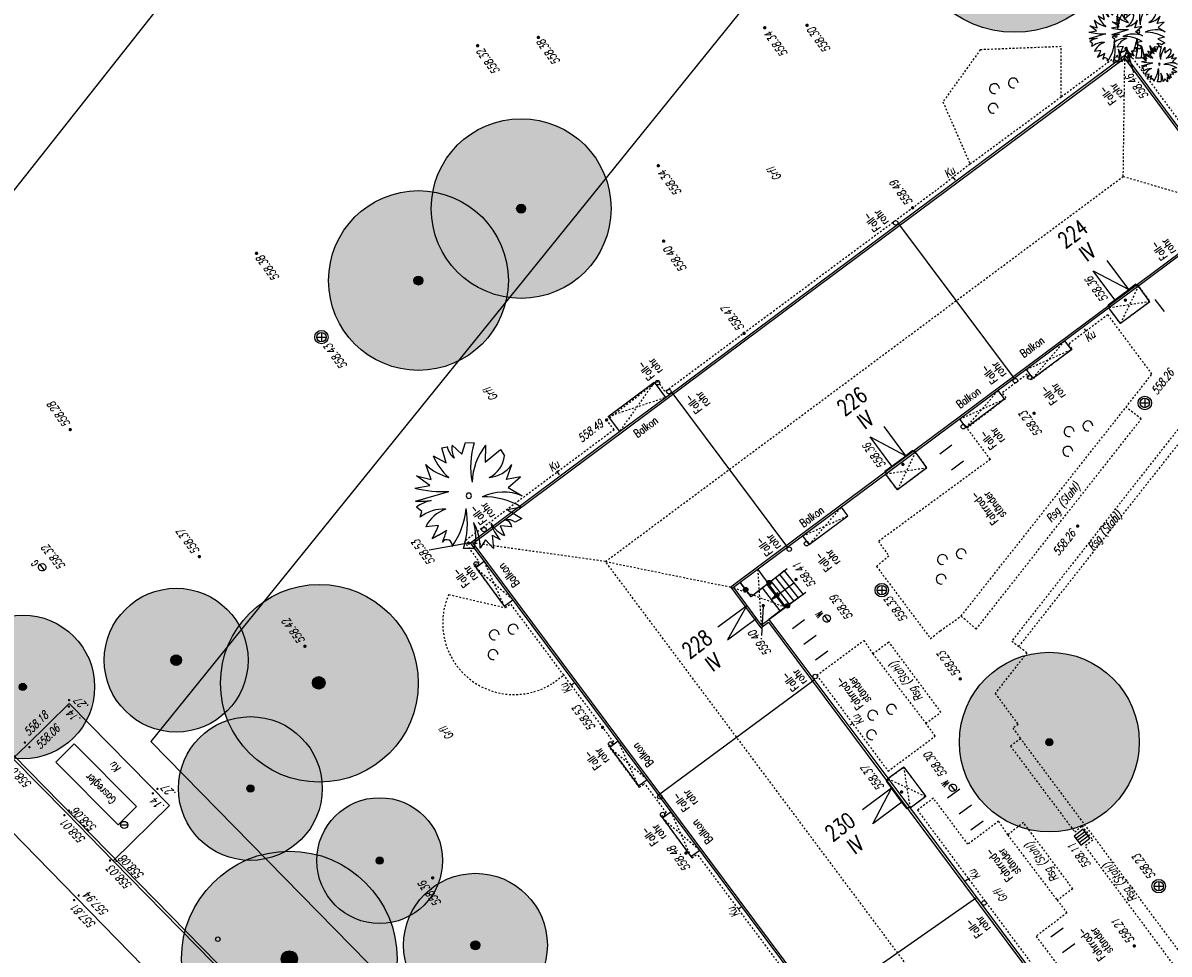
# Model space of a CAD drawing. Header units: metres. Extents: x 2 to 485, y 6 to 594.
# Tile 12 of 176: x 62 to 125, y 138 to 190. Entities that reach past the tile are written whole.
import ezdxf
from ezdxf.enums import TextEntityAlignment as Align

# ---------------------------------------------------------------- set-up
doc = ezdxf.new("R2010")
doc.units = ezdxf.units.M
doc.header["$LTSCALE"] = 0.0125
for name, pattern in [('260241_A_bea$0$GESTRICHELT', [0.4, 0.2, -0.2]), ('260241_A_bea$0$GESTRICHELTX2', [0.7, 0.5, -0.2]), ('260241_A_bea$0$PUNKTIERT', [0.2, 0, -0.2])]:
    doc.linetypes.add(name, pattern=pattern)
for name, color, linetype in [('260241_A_bea$0$B07_FLSTGR', 9, 'Continuous'), ('260241_A_bea$0$B10_GEBAEUDE', 1, 'Continuous'), ('260241_A_bea$0$B13_GEB_ZUBEHOER', 12, 'Continuous'), ('260241_A_bea$0$B14_GEB_ZUB_GESTR', 12, 'Continuous'), ('260241_A_bea$0$B15_GEB_TXT', 12, 'Continuous'), ('260241_A_bea$0$B21_BORDSTEIN', 5, 'Continuous'), ('260241_A_bea$0$B23_EINFASS', 5, 'Continuous'), ('260241_A_bea$0$B25_EINFASS_GEPKT', 7, '260241_A_bea$0$PUNKTIERT'), ('260241_A_bea$0$B28_VEINFASS_TXT', 5, 'Continuous'), ('260241_A_bea$0$B30_BEWSYM', 3, 'Continuous'), ('260241_A_bea$0$B32_BEWLIN_GESTR', 3, 'Continuous'), ('260241_A_bea$0$B34_ZUBEHOER_1', 6, 'Continuous'), ('260241_A_bea$0$B36_ZUBEHOER_3', 252, 'Continuous'), ('260241_A_bea$0$B53_HAUPTHOEHEN', 4, 'Continuous'), ('260241_A_bea$0$B54_HOEHEN', 253, 'Continuous')]:
    doc.layers.add(name, color=color, linetype=linetype)
doc.layers.add('260241_A_bea$0$B62_PLOTBOX', color=9, linetype='Continuous', plot=False)
doc.layers.add('260241_A_bea$0$f_fill_baum', color=86, linetype='Continuous', lineweight=18)
doc.styles.add('260241_A_bea$0$ROMANS', font='ROMANS')
doc.styles.add('260241_A_bea$0$SIMPLEX8', font='SIMPLEX8')

# ---------------------------------------------------------------- blocks, each defined once
blk = doc.blocks.new('260241_A_bea$0$HOEHENPKT_ZENTR')
at = {"const_width": 0.75}
blk.add_lwpolyline([(-0.375, 0, 1), (0.375, 0, 1)], format="xyb", close=True, dxfattribs=at)
blk = doc.blocks.new('260241_A_bea$0$PAPIERK_RUND')
blk.add_circle((0, 0), 0.5)
blk = doc.blocks.new('260241_A_bea$0$BUSCH_EINZELN')
for p, q in [((-0.25, 0.445), (-0.2, 0.455)), ((-0.21, 0.305), (-0.25, 0.445)), ((-0.155, 0.47), (-0.065, 0.385)), ((-0.065, 0.385), (-0.03, 0.495)), ((-0.03, 0.495), (0.05, 0.49)), ((0.155, 0.47), (0.15, 0.31)), ((0.15, 0.31), (0.295, 0.43)), ((0.295, 0.43), (0.33, 0.37)), ((-0.33, 0.37), (-0.21, 0.305)), ((-0.35, 0.15), (-0.4, 0.29)), ((0.35, 0.15), (0.4, 0.29)), ((-0.36, 0.095), (-0.485, 0.185)), ((-0.485, 0.185), (-0.35, 0.15)), ((0.48, 0.175), (0.35, 0.15)), ((0.365, 0.075), (0.48, 0.175)), ((-0.5, 0.07), (-0.36, 0.095)), ((-0.495, -0.05), (-0.185, 0.04)), ((0.365, 0.075), (0.495, 0)), ((-0.435, -0.145), (-0.485, -0.105)), ((0.485, -0.105), (0.36, -0.13)), ((-0.45, -0.2), (-0.435, -0.145)), ((0.36, -0.13), (0.49, -0.21)), ((0.49, -0.21), (0.43, -0.245)), ((-0.28, -0.275), (-0.4, -0.29)), ((0.4, -0.29), (0.29, -0.28)), ((0.29, -0.28), (0.33, -0.37)), ((-0.28, -0.365), (-0.34, -0.4)), ((-0.28, -0.365), (-0.205, -0.32)), ((0.155, -0.41), (0.105, -0.485)), ((0.23, -0.49), (0.155, -0.41)), ((0.215, -0.365), (0.23, -0.49)), ((0.215, -0.365), (0.29, -0.405)), ((0.05, -0.49), (-0.05, -0.49))]:
    blk.add_line(p, q)
for centre, radius, start, end in [((-0.033, 0.486), 0.17, 190.462, 233.057), ((0.038, 0.44), 0.195, 171.286, 207.638), ((0.782, 0.267), 0.765, 163.041, 190.686), ((0.635, 0.101), 0.605, 142.43, 177.737), ((0.147, 0.563), 0.515, 202.065, 229.819), ((0.086, 0.392), 0.245, 295.125, 354.891), ((-0.074, 0.622), 0.465, 225.48, 256.185), ((0.159, 0.468), 0.3, 275.972, 323.518), ((-0.244, 1.088), 1.05, 255.893, 273.226), ((0, 0), 0.025, 0, 180), ((0, 0), 0.025, 180, 0), ((0.322, -0.437), 0.47, 68.359, 114.737), ((-0.454, 0.859), 0.91, 267.403, 276.547), ((-0.27, -0.406), 0.37, 102.447, 125.478), ((0.141, -0.68), 0.67, 59.085, 91.349), ((-0.235, -0.469), 0.345, 86.753, 128.647), ((-0.118, -0.42), 0.31, 108.162, 155.297), ((-0.756, -0.047), 0.735, 324.91, 354.337), ((-0.773, -0.255), 0.76, 342.013, 10.256), ((-1.119, 0.051), 0.9, 329.941, 338.777), ((-0.37, -0.481), 0.475, 359.531, 29.114), ((-0.36, -0.378), 0.425, 344.789, 17.598), ((0.448, -0.116), 0.28, 209.73, 245.042), ((0.569, -0.148), 0.38, 196.427, 222.651), ((0.363, -0.332), 0.11, 52.695, 102.247), ((0.325, -0.299), 0.075, 6.572, 78.847), ((-0.815, -0.161), 0.63, 334.687, 345.347), ((-0.204, -0.458), 0.05, 346.012, 146.063)]:
    blk.add_arc(centre, radius, start, end)
blk = doc.blocks.new('260241_A_bea$0$HOEHENPKT_DOPP')
at = {"const_width": 0.15}
for points in [[(-0.07, 0.4, 1), (0.07, 0.4, 1)], [(-0.07, -0.4, 1), (0.07, -0.4, 1)]]:
    blk.add_lwpolyline(points, format="xyb", close=True, dxfattribs=at)
blk = doc.blocks.new('260241_A_bea$0$GEBUESCH_SYM')
for centre in [(0, 0.127), (-0.18, 0.002), (0.18, 0.002)]:
    blk.add_arc(centre, 0.055, 309.521, 230.479)
blk = doc.blocks.new('260241_A_bea$0$BAUMSTAMM')
at = {"const_width": 0.5}
blk.add_lwpolyline([(-0.25, 0, 1), (0.25, 0, 1)], format="xyb", close=True, dxfattribs=at)
blk.add_circle((0, 0), 0.5)
blk = doc.blocks.new('260241_A_bea$0$LBS_PFEILSPITZE')
for p, q in [((0, 0), (-0.995, 0.2)), ((-0.995, 0.2), (-0.995, -0.2)), ((-0.995, -0.2), (0, 0))]:
    blk.add_line(p, q)
blk = doc.blocks.new('260241_A_bea$0$LBS_GELAENDERPKT')
blk.add_hatch(color=256).paths.add_polyline_path([(0.5, 0, 1), (-0.5, 0, 1)])
blk.add_circle((0, 0), 0.5)

msp = doc.modelspace()

# ---------------------------------------------------------------- hatches: boundary and pattern name
at = {"layer": '260241_A_bea$0$f_fill_baum'}
h = msp.add_hatch(color=256, dxfattribs=at)
h.dxf.hatch_style = 1
edge = h.paths.add_edge_path()
edge.add_ellipse((116.81, 194.992), major_axis=(-4.243, 4.243), ratio=1, start_angle=0, end_angle=360)
h = msp.add_hatch(color=256, dxfattribs=at)
h.dxf.hatch_style = 1
edge = h.paths.add_edge_path()
edge.add_ellipse((89.37, 179.182), major_axis=(3.536, 3.536), ratio=1, start_angle=0, end_angle=360)
h = msp.add_hatch(color=256, dxfattribs=at)
h.dxf.hatch_style = 1
edge = h.paths.add_edge_path()
edge.add_ellipse((83.657, 175.176), major_axis=(3.536, 3.536), ratio=1, start_angle=0, end_angle=360)
h = msp.add_hatch(color=256, dxfattribs=at)
h.dxf.hatch_style = 1
edge = h.paths.add_edge_path()
edge.add_arc((78.149, 152.763), 5.5, 0, 360)
h = msp.add_hatch(color=256, dxfattribs=at)
h.dxf.hatch_style = 1
edge = h.paths.add_edge_path()
edge.add_ellipse((70.181, 154.051), major_axis=(-2.828, 2.828), ratio=1, start_angle=0, end_angle=360)
h = msp.add_hatch(color=256, dxfattribs=at)
h.dxf.hatch_style = 1
edge = h.paths.add_edge_path()
edge.add_ellipse((61.646, 152.561), major_axis=(-2.828, 2.828), ratio=1, start_angle=0, end_angle=360)
h = msp.add_hatch(color=256, dxfattribs=at)
h.dxf.hatch_style = 1
edge = h.paths.add_edge_path()
edge.add_ellipse((118.749, 149.493), major_axis=(3.536, 3.536), ratio=1, start_angle=0, end_angle=360)
h = msp.add_hatch(color=256, dxfattribs=at)
h.dxf.hatch_style = 1
edge = h.paths.add_edge_path()
edge.add_ellipse((74.309, 146.909), major_axis=(-2.828, 2.828), ratio=1, start_angle=0, end_angle=360)
h = msp.add_hatch(color=256, dxfattribs=at)
h.dxf.hatch_style = 1
edge = h.paths.add_edge_path()
edge.add_arc((81.5, 142.897), 3.5, 0, 360)
h = msp.add_hatch(color=256, dxfattribs=at)
h.dxf.hatch_style = 1
edge = h.paths.add_edge_path()
edge.add_ellipse((76.474, 137.424), major_axis=(-4.243, 4.243), ratio=1, start_angle=0, end_angle=360)
h = msp.add_hatch(color=256, dxfattribs=at)
h.dxf.hatch_style = 1
edge = h.paths.add_edge_path()
edge.add_arc((86.828, 138.19), 4, 0, 360)

# ---------------------------------------------------------------- linework, layer by layer
at = {"color": 252}
for p, q in [((78.261, 172.29), (78.261, 171.765)), ((77.998, 172.027), (78.523, 172.027)), ((123.797, 168.363), (124.322, 168.363)), ((124.06, 168.626), (124.06, 168.101)), ((62.848, 159.054), (62.601, 159.385)), ((109.429, 158.211), (109.429, 157.686)), ((109.166, 157.948), (109.691, 157.948)), ((106.489, 156.207), (106.242, 156.537)), ((113.503, 146.791), (113.256, 147.122)), ((67.092, 144.881), (67.492, 144.881)), ((67.292, 144.881), (67.292, 144.881)), ((120.623, 144.64), (120.122, 144.266)), ((120.122, 144.266), (120.496, 143.765)), ((120.216, 144.141), (120.717, 144.514)), ((120.81, 144.389), (120.309, 144.016)), ((120.903, 144.264), (120.402, 143.89)), ((120.496, 143.765), (120.997, 144.138)), ((120.997, 144.138), (120.623, 144.64)), ((124.835, 141.737), (124.835, 141.212)), ((124.572, 141.474), (125.097, 141.474))]:
    msp.add_line(p, q, dxfattribs=at)
for centre, major_axis, start_param, end_param in [((122.508, 187.516), (0.0884, 0.0884), 5.497787, 11.780972), ((110.198, 178.387), (0.0884, 0.0884), 5.497787, 11.780972), ((78.261, 172.027), (-0.265, 0.265), 3.926991, 10.210176), ((78.261, 172.027), (-0.186, 0.186), 3.926991, 10.210176), ((96.954, 169.493), (0.0884, 0.0884), 5.497787, 11.780972), ((116.856, 169.606), (0.0884, 0.0884), 5.497787, 11.780972), ((117.659, 169.8), (0.0884, 0.0884), 5.497787, 11.780972), ((97.588, 168.991), (0.0884, 0.0884), 5.497787, 11.780972), ((124.06, 168.363), (-0.265, 0.265), 3.926991, 10.210176), ((124.06, 168.363), (-0.186, 0.186), 3.926991, 10.210176), ((113.963, 167.041), (0.0884, 0.0884), 5.497787, 11.780972), ((87.307, 161.317), (0.0884, 0.0884), 5.497787, 11.780972), ((104.283, 160.226), (0.0884, 0.0884), 5.497787, 11.780972), ((105.246, 160.533), (0.0884, 0.0884), 5.497787, 11.780972), ((62.725, 159.219), (-0.146, 0.146), -0.1444985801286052, 6.138686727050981), ((86.865, 159.401), (0.0884, 0.0884), 5.497787, 11.780972), ((109.429, 157.948), (-0.265, 0.265), 3.926991, 10.210176), ((109.429, 157.948), (-0.186, 0.186), 3.926991, 10.210176), ((106.366, 156.372), (-0.146, 0.146), -0.143173, 6.140012), ((105.725, 153.139), (0.0884, 0.0884), 5.497787, 11.780972), ((94.346, 149.389), (0.0884, 0.0884), 5.497787, 11.780972), ((113.38, 146.956), (-0.146, 0.146), -0.146288, 6.136897), ((97.087, 146.442), (0.0884, 0.0884), 5.497787, 11.780972), ((97.244, 145.467), (0.0884, 0.0884), 5.497787, 11.780972), ((67.292, 144.881), (0.141, 0.141), 5.497787, 11.780972), ((124.835, 141.474), (-0.265, 0.265), 3.926991, 10.210176), ((124.835, 141.474), (-0.186, 0.186), 3.926991, 10.210176), ((115.115, 140.539), (0.0884, 0.0884), 5.497787, 11.780972), ((72.497, 138.524), (0.0884, 0.0884), 5.497787, 11.780972)]:
    msp.add_ellipse(centre, major_axis=major_axis, ratio=1, start_param=start_param, end_param=end_param, dxfattribs=at)
at = {"layer": '260241_A_bea$0$B07_FLSTGR', "color": 30, "linetype": 'Continuous'}
for p, q in [((252.442, 377), (68.772, 149.52)), ((54.662, 155.36), (139.942, 68.37)), ((147.972, 68.76), (68.772, 149.52))]:
    msp.add_line(p, q, dxfattribs=at)
at = {"layer": '260241_A_bea$0$B10_GEBAEUDE', "color": 7, "linetype": 'Continuous'}
for p, q in [((105.939, 174.909), (122.927, 187.553)), ((122.927, 187.553), (129.188, 179.088)), ((129.188, 179.088), (101.489, 158.46)), ((110.361, 178.338), (116.795, 169.722)), ((86.698, 160.567), (105.939, 174.909)), ((97.747, 168.94), (104.181, 160.327)), ((134.558, 96.407), (86.698, 160.567)), ((101.489, 158.46), (101.031, 158.11)), ((101.031, 158.11), (102.701, 155.848)), ((102.701, 155.848), (103.126, 156.165)), ((103.126, 156.165), (118.989, 134.903)), ((97.016, 146.552), (105.662, 152.95)), ((114.704, 140.83), (105.878, 134.671))]:
    msp.add_line(p, q, dxfattribs=at)
at = {"layer": '260241_A_bea$0$B13_GEB_ZUBEHOER', "color": 7, "linetype": 'Continuous'}
for p, q in [((105.874, 174.997), (122.95, 187.707)), ((122.95, 187.707), (129.342, 179.065)), ((126.157, 176.696), (123.655, 174.834)), ((123.171, 174.679), (121.969, 176.295)), ((122.396, 174.103), (121.194, 175.719)), ((121.194, 175.719), (123.171, 174.679)), ((97.393, 168.676), (105.874, 174.997)), ((123.655, 174.834), (122.112, 173.691)), ((123.557, 174.966), (123.171, 174.679)), ((123.557, 174.966), (123.655, 174.834)), ((124.345, 173.999), (123.702, 174.869)), ((122.016, 173.82), (122.396, 174.103)), ((122.396, 174.103), (123.171, 174.679)), ((122.112, 173.691), (111.25, 165.585)), ((122.112, 173.691), (122.016, 173.82)), ((122.702, 172.778), (122.057, 173.651)), ((124.345, 173.999), (122.702, 172.778)), ((119.981, 171.338), (119.615, 171.828)), ((117.836, 169.749), (119.981, 171.338)), ((117.836, 169.749), (117.476, 170.232)), ((94.219, 167.618), (96.769, 169.514)), ((96.769, 169.514), (97.393, 168.676)), ((116.264, 168.585), (115.908, 169.062)), ((94.846, 166.777), (97.393, 168.676)), ((114.119, 166.995), (116.264, 168.585)), ((94.219, 167.618), (94.846, 166.777)), ((110.764, 165.429), (109.556, 167.05)), ((114.119, 166.995), (113.768, 167.465)), ((86.545, 160.589), (94.846, 166.777)), ((109.987, 164.85), (108.779, 166.471)), ((108.779, 166.471), (110.764, 165.429)), ((111.25, 165.585), (109.702, 164.436)), ((109.987, 164.85), (110.764, 165.429)), ((111.152, 165.717), (110.764, 165.429)), ((111.152, 165.717), (111.25, 165.585)), ((111.944, 164.747), (111.297, 165.621)), ((109.606, 164.565), (109.987, 164.85)), ((109.702, 164.436), (109.606, 164.565)), ((111.944, 164.747), (110.295, 163.52)), ((109.702, 164.436), (101.556, 158.372)), ((110.295, 163.52), (109.647, 164.396)), ((105.398, 160.487), (107.54, 162.084)), ((107.54, 162.084), (107.184, 162.562)), ((105.398, 160.487), (105.041, 160.967)), ((105.795, 134.782), (86.545, 160.589)), ((86.845, 159.199), (87.318, 159.552)), ((86.845, 159.199), (88.43, 157.053)), ((102.528, 159.096), (104.075, 157)), ((103.765, 158.825), (103.522, 158.636)), ((104.009, 159.013), (103.765, 158.825)), ((104.797, 157.527), (103.765, 158.825)), ((104.009, 159.013), (105.051, 157.71)), ((101.556, 158.372), (101.184, 158.088)), ((101.556, 158.372), (102.162, 157.581)), ((103.035, 158.259), (102.792, 158.07)), ((103.279, 158.447), (103.035, 158.259)), ((103.035, 158.259), (104.037, 156.975)), ((103.522, 158.636), (103.279, 158.447)), ((104.29, 157.159), (103.279, 158.447)), ((103.288, 157.431), (104.53, 158.362)), ((103.522, 158.636), (104.544, 157.343)), ((101.184, 158.088), (102.724, 156.002)), ((102.792, 158.07), (102.162, 157.581)), ((103.784, 156.791), (102.792, 158.07)), ((104.797, 157.527), (104.544, 157.343)), ((105.051, 157.71), (104.797, 157.527)), ((88.43, 157.053), (88.913, 157.414)), ((100.307, 155.908), (101.916, 157.096)), ((101.916, 157.096), (100.842, 155.184)), ((104.075, 157), (103.149, 156.319)), ((104.037, 156.975), (103.784, 156.791)), ((104.29, 157.159), (104.037, 156.975)), ((104.544, 157.343), (104.29, 157.159)), ((100.842, 155.184), (102.45, 156.372)), ((102.724, 156.002), (103.149, 156.319)), ((103.784, 156.791), (103.149, 156.319)), ((103.149, 156.319), (109.813, 147.41)), ((94.302, 149.202), (94.775, 149.556)), ((94.302, 149.202), (95.889, 147.052)), ((110.647, 148.105), (109.777, 147.458)), ((110.647, 148.105), (111.875, 146.464)), ((95.889, 147.052), (96.373, 147.414)), ((109.681, 147.312), (109.813, 147.41)), ((109.681, 147.312), (109.97, 146.926)), ((109.813, 147.41), (110.963, 145.869)), ((109.97, 146.926), (108.356, 145.717)), ((108.935, 144.944), (109.97, 146.926)), ((110.549, 146.153), (109.97, 146.926)), ((110.549, 146.153), (108.935, 144.944)), ((110.834, 145.774), (110.549, 146.153)), ((111.875, 146.464), (111.003, 145.815)), ((97.224, 145.269), (97.705, 145.628)), ((110.963, 145.869), (110.834, 145.774)), ((110.963, 145.869), (119.079, 134.969)), ((97.224, 145.269), (98.814, 143.123)), ((98.814, 143.123), (99.302, 143.487))]:
    msp.add_line(p, q, dxfattribs=at)
at = {"layer": '260241_A_bea$0$B14_GEB_ZUB_GESTR', "color": 7, "linetype": '260241_A_bea$0$GESTRICHELTX2'}
for p, q in [((122.862, 180.97), (122.95, 187.707)), ((94.062, 159.54), (122.862, 180.97)), ((122.862, 180.97), (129.342, 179.065)), ((123.702, 174.869), (122.702, 172.778)), ((124.345, 173.999), (122.057, 173.651)), ((117.836, 169.749), (119.615, 171.828)), ((117.476, 170.232), (119.981, 171.338)), ((96.769, 169.514), (94.846, 166.777)), ((114.119, 166.995), (115.908, 169.062)), ((94.219, 167.618), (97.393, 168.676)), ((113.768, 167.465), (116.264, 168.585)), ((111.297, 165.621), (110.295, 163.52)), ((111.944, 164.747), (109.647, 164.396)), ((105.041, 160.967), (107.54, 162.084)), ((105.398, 160.487), (107.184, 162.562)), ((94.062, 159.54), (86.545, 160.589)), ((88.43, 157.053), (87.318, 159.552)), ((136.392, 102.81), (94.062, 159.54)), ((94.062, 159.54), (101.184, 158.088)), ((86.845, 159.199), (88.913, 157.414)), ((102.528, 159.096), (102.724, 156.002)), ((101.184, 158.088), (104.075, 157)), ((94.302, 149.202), (96.373, 147.414)), ((95.889, 147.052), (94.775, 149.556)), ((110.647, 148.105), (111.003, 145.815)), ((109.777, 147.458), (111.875, 146.464)), ((98.814, 143.123), (97.705, 145.628)), ((97.224, 145.269), (99.302, 143.487))]:
    msp.add_line(p, q, dxfattribs=at)
at = {"layer": '260241_A_bea$0$B21_BORDSTEIN', "color": 252, "linetype": 'Continuous'}
for p in [(59.116, 146.479), (73.429, 131.843)]:
    msp.add_line(p, (64.629, 140.83), dxfattribs=at)
at = {"layer": '260241_A_bea$0$B23_EINFASS', "color": 252, "linetype": 'Continuous'}
for p, q in [((61.891, 149.339), (64.219, 151.646)), ((64.219, 151.646), (69.802, 145.959)), ((61.891, 149.339), (61.101, 148.586)), ((64.089, 145.551), (61.101, 148.586)), ((64.089, 145.551), (66.679, 142.893)), ((66.679, 142.893), (69.802, 145.959)), ((75.509, 133.882), (66.679, 142.893))]:
    msp.add_line(p, q, dxfattribs=at)
at = {"layer": '260241_A_bea$0$B25_EINFASS_GEPKT', "color": 7, "linetype": '260241_A_bea$0$PUNKTIERT', "ltscale": 0.5}
for p, q in [((119.417, 185.403), (123.007, 188.05)), ((123.007, 188.05), (129.691, 179.014)), ((114.339, 181.659), (119.417, 185.403)), ((114.339, 181.659), (112.463, 180.196)), ((112.463, 180.196), (103.276, 173.368)), ((123.635, 174.96), (124.345, 173.999)), ((122.702, 172.778), (121.99, 173.742)), ((124.345, 173.999), (122.702, 172.778)), ((103.276, 173.368), (97.376, 168.982)), ((122.008, 173.271), (119.809, 171.631)), ((124.458, 169.972), (122.008, 173.271)), ((119.809, 171.631), (120.021, 171.352)), ((120.021, 171.352), (117.755, 169.641)), ((117.517, 169.96), (116.132, 168.929)), ((117.755, 169.641), (117.517, 169.96)), ((123.013, 168.127), (124.458, 169.972)), ((94.121, 167.417), (96.937, 169.573)), ((96.937, 169.573), (97.376, 168.982)), ((114.168, 166.97), (116.344, 168.645)), ((116.344, 168.645), (116.132, 168.929)), ((127.507, 168.94), (116.66, 155.116)), ((117.053, 154.808), (127.933, 168.619)), ((113.842, 156.507), (123.013, 168.127)), ((123.861, 167.473), (123.013, 168.127)), ((94.544, 166.876), (94.121, 167.417)), ((114.68, 155.776), (123.861, 167.473)), ((94.544, 166.876), (86.198, 160.65)), ((115.469, 165.223), (114.168, 166.97)), ((115.469, 165.223), (109.238, 160.652)), ((111.23, 165.711), (111.944, 164.747)), ((110.295, 163.52), (109.579, 164.487)), ((111.944, 164.747), (110.295, 163.52)), ((86.198, 160.65), (87.037, 159.52)), ((109.238, 160.652), (109.827, 159.84)), ((87.037, 159.52), (86.764, 159.307)), ((109.827, 159.84), (109.137, 159.27)), ((86.764, 159.307), (88.489, 156.973)), ((109.137, 159.27), (112.138, 155.252)), ((88.489, 156.973), (88.781, 157.19)), ((91.738, 153.226), (88.781, 157.19)), ((112.684, 155.688), (113.842, 156.507)), ((114.68, 155.776), (113.842, 156.507)), ((112.138, 155.252), (112.684, 155.688)), ((105.814, 153.212), (108.424, 155.145)), ((108.424, 155.145), (108.931, 154.411)), ((108.931, 154.411), (109.823, 155.066)), ((112.723, 151.159), (109.823, 155.066)), ((116.66, 155.116), (117.053, 154.808)), ((108.931, 154.411), (111.881, 150.54)), ((117.501, 154.458), (115.735, 152.204)), ((117.501, 154.458), (117.053, 154.808)), ((94.523, 149.492), (91.738, 153.226)), ((105.814, 153.212), (109.781, 147.875)), ((115.735, 152.204), (117.018, 150.47)), ((111.881, 150.54), (112.723, 151.159)), ((112.406, 149.827), (111.881, 150.54)), ((117.018, 150.47), (116.718, 150.274)), ((109.781, 147.875), (112.406, 149.827)), ((116.718, 150.274), (117.155, 149.685)), ((94.242, 149.282), (94.523, 149.492)), ((95.948, 146.972), (94.242, 149.282)), ((117.155, 149.685), (116.585, 149.268)), ((116.585, 149.268), (120.159, 144.499)), ((136.664, 123.506), (117.155, 149.685)), ((109.687, 147.391), (110.647, 148.105)), ((110.647, 148.105), (111.875, 146.464)), ((95.948, 146.972), (96.24, 147.19)), ((97.453, 145.565), (96.24, 147.19)), ((111.875, 146.464), (110.913, 145.747)), ((112.299, 146.375), (111.413, 145.706)), ((114.22, 143.805), (112.299, 146.375)), ((97.164, 145.349), (97.453, 145.565)), ((111.413, 145.706), (119.02, 135.47)), ((97.164, 145.349), (98.873, 143.043)), ((115.928, 145.092), (114.22, 143.805)), ((116.435, 144.326), (115.928, 145.092)), ((117.31, 145.019), (116.435, 144.326)), ((120.054, 141.328), (117.31, 145.019)), ((120.159, 144.499), (120.574, 144.831)), ((120.574, 144.831), (121.169, 144.032)), ((116.435, 144.326), (119.185, 140.695)), ((121.169, 144.032), (120.737, 143.715)), ((130.755, 130.274), (120.737, 143.715)), ((98.873, 143.043), (99.169, 143.264)), ((103.947, 136.86), (99.169, 143.264)), ((120.054, 141.328), (119.185, 140.695)), ((119.185, 140.695), (119.729, 139.988)), ((119.729, 139.988), (118.015, 138.689)), ((118.015, 138.689), (119.939, 136.105))]:
    msp.add_line(p, q, dxfattribs=at)
at = {"layer": '260241_A_bea$0$B28_VEINFASS_TXT', "color": 252, "linetype": 'Continuous'}
for p, q in [((113.534, 180.753), (113.38, 180.954)), ((120.691, 172.479), (120.8, 172.335)), ((91.497, 164.369), (91.349, 164.595)), ((92.299, 152.75), (92.125, 152.636)), ((107.67, 150.447), (107.842, 150.552)), ((114.083, 141.786), (114.308, 141.928)), ((101.592, 140.284), (101.44, 140.181))]:
    msp.add_line(p, q, dxfattribs=at)
at = {"layer": '260241_A_bea$0$B30_BEWSYM'}
for centre, radius in [((78.149, 152.763), 5.5), ((81.5, 142.897), 3.5), ((86.828, 138.19), 4)]:
    msp.add_circle(centre, radius, dxfattribs=at)
at = {"layer": '260241_A_bea$0$B32_BEWLIN_GESTR', "linetype": '260241_A_bea$0$GESTRICHELT'}
for p, q in [((119.407, 188.191), (114.908, 188.015)), ((119.417, 185.403), (119.407, 188.191)), ((114.908, 188.015), (112.831, 185.117)), ((112.831, 185.117), (114.339, 181.659)), ((85.339, 157.705), (88.489, 156.973)), ((91.124, 152.767), (91.738, 153.226))]:
    msp.add_line(p, q, dxfattribs=at)
for start, end in [(156.31228, 211.11992), (211.11992, 302.72045)]:
    msp.add_arc((88.976, 156.109), 3.972, start, end, dxfattribs=at)
at = {"layer": '260241_A_bea$0$B34_ZUBEHOER_1', "color": 252, "linetype": 'Continuous'}
for p, q in [((125.162, 173.455), (124.634, 174.115)), ((112.656, 165.527), (113.328, 166.027)), ((113.307, 164.651), (113.979, 165.151)), ((105.136, 156.301), (104.457, 155.799)), ((105.779, 155.431), (105.1, 154.929)), ((106.422, 154.561), (105.743, 154.059)), ((64.502, 149.399), (63.482, 148.383)), ((67.982, 145.903), (64.502, 149.399)), ((66.962, 144.887), (63.482, 148.383)), ((113.09, 146.387), (113.773, 146.887)), ((113.739, 145.5), (114.422, 146)), ((66.962, 144.887), (67.982, 145.903)), ((114.389, 144.612), (115.072, 145.112)), ((119.52, 139.143), (118.839, 138.64)), ((120.167, 138.267), (119.486, 137.764))]:
    msp.add_line(p, q, dxfattribs=at)
at = {"layer": '260241_A_bea$0$B36_ZUBEHOER_3', "color": 252, "linetype": 'Continuous'}
for p, q in [((104.165, 159.138), (102.162, 157.581)), ((102.162, 157.581), (101.556, 158.372)), ((103.149, 156.319), (105.207, 157.835))]:
    msp.add_line(p, q, dxfattribs=at)
at = {"layer": '260241_A_bea$0$B53_HAUPTHOEHEN', "color": 252, "linetype": 'Continuous'}
for p, q in [((123.042, 188.105), (123.438, 186.753)), ((86.43, 160.565), (84.247, 160.168)), ((102.838, 157.059), (102.742, 155.416))]:
    msp.add_line(p, q, dxfattribs=at)
at = {"layer": '260241_A_bea$0$B62_PLOTBOX', "linetype": 'Continuous'}
msp.add_line((200.84, 356.709), (2.23, 105.803), dxfattribs=at)

# ---------------------------------------------------------------- block references
at = {"layer": '260241_A_bea$0$B13_GEB_ZUBEHOER', "color": 7, "xscale": 0.5, "yscale": 0.5, "rotation": 216.863542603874}
msp.add_blockref('260241_A_bea$0$LBS_PFEILSPITZE', (103.288, 157.431), dxfattribs=at)
at = {"layer": '260241_A_bea$0$B30_BEWSYM'}
for name, p, xscale, yscale in [('260241_A_bea$0$PAPIERK_RUND', (116.81, 194.992), 12, 12), ('260241_A_bea$0$BUSCH_EINZELN', (122.456, 188.792), 3, 3), ('260241_A_bea$0$BUSCH_EINZELN', (123.706, 189.023), 3, 3), ('260241_A_bea$0$BUSCH_EINZELN', (124.868, 187.217), 2, 2), ('260241_A_bea$0$PAPIERK_RUND', (89.37, 179.182), 10, 10), ('260241_A_bea$0$PAPIERK_RUND', (83.657, 175.176), 10, 10), ('260241_A_bea$0$BAUMSTAMM', (89.37, 179.182), 0.5, 0.5), ('260241_A_bea$0$BAUMSTAMM', (83.657, 175.176), 0.5, 0.5), ('260241_A_bea$0$BUSCH_EINZELN', (86.459, 163.201), 6, 6), ('260241_A_bea$0$PAPIERK_RUND', (70.181, 154.051), 8, 8), ('260241_A_bea$0$PAPIERK_RUND', (61.646, 152.561), 8, 8), ('260241_A_bea$0$BAUMSTAMM', (70.181, 154.051), 0.6000000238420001, 0.6000000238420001), ('260241_A_bea$0$PAPIERK_RUND', (118.749, 149.493), 10, 10), ('260241_A_bea$0$BAUMSTAMM', (78.111, 152.79), 0.699999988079, 0.699999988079), ('260241_A_bea$0$BAUMSTAMM', (61.646, 152.561), 0.4000000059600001, 0.4000000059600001), ('260241_A_bea$0$PAPIERK_RUND', (74.309, 146.909), 8, 8), ('260241_A_bea$0$BAUMSTAMM', (118.749, 149.493), 0.4000000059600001, 0.4000000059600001), ('260241_A_bea$0$BAUMSTAMM', (74.309, 146.909), 0.4000000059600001, 0.4000000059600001), ('260241_A_bea$0$PAPIERK_RUND', (76.474, 137.424), 12, 12), ('260241_A_bea$0$BAUMSTAMM', (81.5, 142.897), 0.4000000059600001, 0.4000000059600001), ('260241_A_bea$0$BAUMSTAMM', (86.828, 138.19), 0.5, 0.5), ('260241_A_bea$0$BAUMSTAMM', (76.474, 137.424), 0.8999999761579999, 0.8999999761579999)]:
    msp.add_blockref(name, p, dxfattribs=dict(at, xscale=xscale, yscale=yscale))
at = {"layer": '260241_A_bea$0$B30_BEWSYM', "xscale": 5, "yscale": 5}
for p, rotation in [((116.195, 185.457), 51.63593642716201), ((120.345, 166.373), 51.63593642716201), ((113.3, 159.261), 51.63593642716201), ((88.371, 155.065), 51.63593642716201), ((109.427, 150.602), 51.92144174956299)]:
    msp.add_blockref('260241_A_bea$0$GEBUESCH_SYM', p, dxfattribs=dict(at, rotation=rotation))
at = {"layer": '260241_A_bea$0$B36_ZUBEHOER_3', "color": 252}
for p, xscale, yscale, rotation in [((101.859, 157.977), 0.2499999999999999, 0.2499999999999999, 127.456405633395), ((103.163, 158.36), 0.25, 0.25, 217.854796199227), ((104.178, 157.077), 0.25, 0.25, 36.372504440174)]:
    msp.add_blockref('260241_A_bea$0$LBS_GELAENDERPKT', p, dxfattribs=dict(at, xscale=xscale, yscale=yscale, rotation=rotation))
at = {"layer": '260241_A_bea$0$B54_HOEHEN', "color": 252, "xscale": 0.125, "yscale": 0.125}
for p in [(105.274, 189.379), (90.326, 188.705), (102.923, 189.238), (86.951, 188.242), (123.022, 188.088), (96.998, 181.565), (111.142, 179.221), (97.297, 177.367), (74.649, 176.689), (122.983, 174.083), (101.771, 172.237), (117.902, 167.791), (94.121, 167.417), (64.285, 166.884), (110.604, 164.946), (120.328, 161.511), (86.445, 160.564), (71.472, 159.815), (104.658, 158.542), (102.833, 157.083), (77.34, 154.825), (113.791, 153.012), (93.897, 150.315), (110.532, 146.716), (98.537, 143.317), (84.448, 141.937), (123.475, 138.149)]:
    msp.add_blockref('260241_A_bea$0$HOEHENPKT_ZENTR', p, dxfattribs=at)
at = {"layer": '260241_A_bea$0$B54_HOEHEN', "color": 252}
for p, xscale, yscale, rotation in [((64.219, 151.646), 0.4499999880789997, 0.4499999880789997, 358.199999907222), ((61.891, 149.339), 0.449999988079, 0.449999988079, 44.740409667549), ((69.011, 146.765), 0.449999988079, 0.449999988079, 134.472846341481), ((64.089, 145.551), 0.4499999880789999, 0.4499999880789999, 315.189287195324), ((66.679, 142.893), 0.4499999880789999, 0.4499999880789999, 266.3905771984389), ((64.629, 140.83), 0.4499999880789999, 0.4499999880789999, 315.189287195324)]:
    msp.add_blockref('260241_A_bea$0$HOEHENPKT_DOPP', p, dxfattribs=dict(at, xscale=xscale, yscale=yscale, rotation=rotation))

# ---------------------------------------------------------------- texts
at = {"color": 252, "style": '260241_A_bea$0$SIMPLEX8', "width": 0.56}
for s, height, rotation, oblique, p in [('G', 0.413, 126.72084, 0, (62.553, 159.481)), ('W', 0.413, 126.79677, 360, (106.205, 156.619)), ('W', 0.412, 126.61831, 360, (113.219, 147.203))]:
    msp.add_text(s, height=height, rotation=rotation, dxfattribs=dict(at, oblique=oblique)).set_placement(p)
at = {"layer": '260241_A_bea$0$B15_GEB_TXT', "color": 7, "style": '260241_A_bea$0$ROMANS', "width": 0.75}
for s, height, rotation, p in [('224', 0.875, 37.1142, (119.645, 176.924)), ('IV', 0.875, 37.1142, (120.841, 176.19)), ('Balkon', 0.45, 36.48202, (117.33, 170.861)), ('226', 0.875, 37.1142, (107.361, 167.601)), ('Balkon', 0.45, 36.48202, (113.786, 168.038)), ('IV', 0.875, 37.1142, (108.498, 166.86)), ('Balkon', 0.45, 36.48202, (95.835, 166.408)), ('Balkon', 0.45, 36.48202, (105.072, 161.42)), ('Balkon', 0.45, 127.59938, (89.305, 158.315)), ('228', 0.875, 37.1142, (98.739, 154.088)), ('IV', 0.875, 37.1142, (100.043, 153.368)), ('Balkon', 0.45, 127.60095, (96.763, 148.321)), ('230', 0.875, 36.9981, (106.691, 143.924)), ('Balkon', 0.45, 127.60095, (100.066, 144.047)), ('IV', 0.875, 36.9981, (107.933, 143.205))]:
    msp.add_text(s, height=height, rotation=rotation, dxfattribs=at).set_placement(p)
at = {"layer": '260241_A_bea$0$B28_VEINFASS_TXT', "color": 252, "style": '260241_A_bea$0$ROMANS', "oblique": 15.00004, "width": 0.75}
for s, rotation, p in [('Grfl', 126.70265, (103.639, 181.232)), ('Ku', 37.77579, (113.326, 181.026)), ('Ku', 37.77579, (121.129, 171.907)), ('Grfl', 126.70265, (87.859, 168.978)), ('Ku', 37.77579, (91.314, 164.682)), ('Rsg (Stahl)', 51.63054, (119.678, 162.691)), ('Rsg (Stahl)', 51.63054, (121.992, 161.116)), ('Rsg (Stahl)', 126.43548, (110.972, 152.993)), ('Ku', 127.08425, (92.039, 152.6)), ('Ku', 127.0063, (108.291, 150.853)), ('Grfl', 128.79015, (85.4, 150.125)), ('Ku', 135.45786, (66.941, 148.232)), ('Rsg (Stahl)', 126.43548, (118.517, 142.941)), ('Ku', 127.0063, (114.754, 142.233)), ('Rsg (Stahl)', 126.43548, (122.878, 141.828)), ('Grfl', 127.71743, (116.235, 141.088)), ('Ku', 127.08425, (101.358, 140.141))]:
    msp.add_text(s, height=0.45, rotation=rotation, dxfattribs=at).set_placement(p, align=Align.CENTER)
at = {"layer": '260241_A_bea$0$B34_ZUBEHOER_1', "color": 252, "style": '260241_A_bea$0$ROMANS', "width": 0.75}
for s, rotation, p in [('Fall-', 126.75038, (122.506, 185.151)), ('rohr', 126.75038, (122.957, 185.488)), ('Fall-', 126.75038, (109.384, 178.106)), ('rohr', 126.75038, (109.835, 178.442)), ('rohr', 125.44731, (125.816, 176.823)), ('Fall-', 125.44731, (125.358, 176.497)), ('Fall-', 126.75038, (96.822, 169.836)), ('rohr', 126.75038, (97.272, 170.173)), ('Fall-', 126.84383, (115.927, 169.631)), ('rohr', 126.84383, (116.377, 169.969)), ('rohr', 126.75038, (99.918, 168.317)), ('Fall-', 126.06278, (119.225, 168.461)), ('rohr', 126.06278, (119.68, 168.792)), ('Fall-', 126.75038, (99.467, 167.981)), ('Fall-', 127.01745, (115.854, 165.98)), ('rohr', 127.01745, (116.303, 166.319)), ('ständer', 126.98157, (116.383, 162.152)), ('rohr', 126.31443, (87.942, 162.137)), ('Fahrrad-', 126.98157, (115.947, 161.796)), ('Fall-', 126.31443, (87.489, 161.804)), ('Fall-', 127.01745, (103.402, 160.054)), ('rohr', 127.01745, (103.851, 160.392)), ('rohr', 127.01745, (107.141, 159.534)), ('Fall-', 127.01745, (106.692, 159.195)), ('Fall-', 126.31443, (86.539, 158.301)), ('rohr', 126.31443, (86.992, 158.634)), ('Fall-', 127.01745, (104.849, 152.537)), ('rohr', 127.01745, (105.298, 152.876)), ('ständer', 126.50758, (108.866, 151.85)), ('Fahrrad-', 126.50758, (108.427, 151.498)), ('Fall-', 126.31443, (93.848, 148.157)), ('rohr', 126.31443, (94.302, 148.49)), ('Gasregler', 135.36424, (66.876, 146.312)), ('rohr', 126.31443, (99.226, 146.16)), ('Fall-', 126.31443, (98.773, 145.826)), ('rohr', 126.31443, (97.476, 144.245)), ('Fall-', 126.31443, (97.023, 143.912)), ('ständer', 126.50758, (117.193, 142.295)), ('Fahrrad-', 126.50758, (116.754, 141.943)), ('rohr', 127.01745, (115.511, 139.143)), ('Fall-', 127.01745, (115.062, 138.804)), ('ständer', 126.50758, (122.323, 137.882)), ('Fahrrad-', 126.50758, (121.883, 137.53))]:
    msp.add_text(s, height=0.45, rotation=rotation, dxfattribs=at).set_placement(p)
at = {"layer": '260241_A_bea$0$B53_HAUPTHOEHEN', "color": 252, "style": '260241_A_bea$0$ROMANS', "oblique": 15.00004, "width": 0.75}
for s, rotation, p in [('558.34', 126.64184, (103.094, 188.959)), ('558.30', 126.64184, (105.479, 189.194)), ('558.32', 126.64184, (87.085, 187.986)), ('558.38', 126.64184, (90.435, 188.508)), ('558.34', 126.64184, (97.183, 181.236)), ('558.38', 126.64184, (74.819, 176.489)), ('558.43', 126.64184, (78.591, 171.583)), ('558.49', 37.98201, (93.854, 167.295)), ('558.26', 51.8805, (120.066, 161.216)), ('558.33', 126.81525, (109.76, 157.505)), ('558.18', 44.74041, (62.945, 151.081)), ('558.06', 44.74041, (63.591, 150.349)), ('558.04', 134.37, (60.892, 148.154)), ('558.06', 134.37, (64.504, 145.731)), ('558.01', 134.37, (63.887, 145.084)), ('558.08', 134.37, (67.145, 143.081)), ('558.03', 134.37, (66.475, 142.521)), ('557.94', 134.37, (65.169, 141.048)), ('557.81', 134.24879, (64.461, 140.354))]:
    msp.add_text(s, height=0.45, rotation=rotation, dxfattribs=at).set_placement(p, align=Align.MIDDLE_RIGHT)
for s, rotation, p in [('558.46', 126.64184, (123.342, 186.731)), ('558.23', 126.64184, (117.429, 167.976)), ('559.40', 126.64184, (102.362, 155.776)), ('558.11', 126.81525, (120.137, 143.949)), ('558.36', 126.64184, (84.001, 141.829))]:
    msp.add_text(s, height=0.45, rotation=rotation, dxfattribs=at).set_placement(p, align=Align.RIGHT)
for s, rotation, p in [('558.49', 126.64184, (110.999, 179.413)), ('558.40', 126.64184, (98.425, 175.714)), ('558.47', 126.64184, (101.628, 172.429)), ('558.26', 52.1219, (124.558, 168.909)), ('558.28', 126.64184, (64.142, 167.076)), ('558.37', 126.64184, (71.329, 160.007)), ('558.42', 126.64184, (77.197, 155.017)), ('558.23', 126.64184, (113.648, 153.204)), ('558.30', 126.81525, (112.9, 147.598)), ('558.23', 126.81525, (124.503, 141.917)), ('558.21', 126.64184, (123.332, 138.341))]:
    msp.add_text(s, height=0.45, rotation=rotation, dxfattribs=at).set_placement(p, align=Align.MIDDLE_LEFT)
for s, p in [('558.36', (122.04, 174.175)), ('558.36', (109.681, 164.921)), ('558.53', (84.6, 159.543)), ('558.53', (93.529, 150.322)), ('558.37', (109.589, 146.996))]:
    msp.add_text(s, height=0.45, rotation=126.64184, dxfattribs=at).set_placement(p)
for s, rotation, p in [('558.32', 129.36365, (63.195, 159.625)), ('558.41', 126.64184, (104.948, 158.656)), ('558.39', 126.81525, (107.007, 156.852))]:
    msp.add_text(s, height=0.45, rotation=rotation, dxfattribs=at).set_placement(p, align=Align.TOP_CENTER)
msp.add_text('558.48', height=0.45, rotation=126.64184, dxfattribs=at).set_placement((98.336, 143.138), align=Align.CENTER)
at = {"layer": '260241_A_bea$0$B54_HOEHEN', "color": 252, "style": '260241_A_bea$0$ROMANS', "oblique": 15.00004, "width": 0.75}
for s, p in [('.27', (64.661, 151.866)), ('.14', (64.227, 151.159)), ('.27', (69.517, 147.016)), ('.14', (68.887, 146.285))]:
    msp.add_text(s, height=0.45, rotation=134.37, dxfattribs=at).set_placement(p, align=Align.MIDDLE_RIGHT)

doc.saveas('drawing.dxf')
